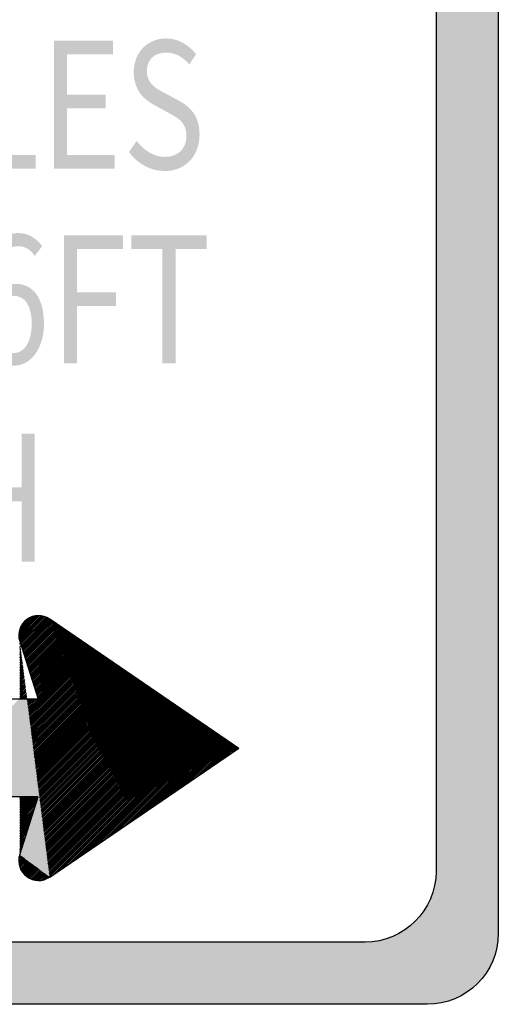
# Model space of a CAD drawing. Header units: inches. Extents: x -0.5 to 0.5, y -0.75 to 0.75.
# Tile 5 of 6: x 0.12 to 0.5, y -0.75 to 0.04. Entities that reach past the tile are written whole.
import ezdxf

# ---------------------------------------------------------------- set-up
doc = ezdxf.new("R2010")
doc.units = ezdxf.units.IN
doc.header["$MEASUREMENT"] = 0

msp = doc.modelspace()

# ---------------------------------------------------------------- hatches: boundary and pattern name
h = msp.add_hatch(color=7)
edge = h.paths.add_edge_path()
edge.add_line((-0.44304, 0.75208), (0.44304, 0.75208))
edge.add_spline(control_points=[(0.44304, 0.75208), (0.4745, 0.75208), (0.5, 0.72658), (0.5, 0.69512)], knot_values=[0, 0, 0, 0, 1, 1, 1, 1], degree=3, periodic=0)
edge.add_line((0.5, 0.69512), (0.5, -0.69513))
edge.add_spline(control_points=[(0.5, -0.69513), (0.5, -0.72659), (0.4745, -0.75209), (0.44304, -0.75209)], knot_values=[0, 0, 0, 0, 1, 1, 1, 1], degree=3, periodic=0)
edge.add_line((0.44304, -0.75209), (-0.44304, -0.75209))
edge.add_spline(control_points=[(-0.44304, -0.75209), (-0.4745, -0.75209), (-0.5, -0.72659), (-0.5, -0.69513)], knot_values=[0, 0, 0, 0, 1, 1, 1, 1], degree=3, periodic=0)
edge.add_line((-0.5, -0.69513), (-0.5, 0.69512))
edge.add_spline(control_points=[(-0.5, 0.69512), (-0.5, 0.72658), (-0.4745, 0.75208), (-0.44304, 0.75208)], knot_values=[0, 0, 0, 0, 1, 1, 1, 1], degree=3, periodic=0)
edge = h.paths.add_edge_path(flags=0)
edge.add_line((-0.39315, 0.70219), (0.39315, 0.70219))
edge.add_spline(control_points=[(0.39315, 0.70219), (0.42461, 0.70219), (0.45011, 0.67669), (0.45011, 0.64523)], knot_values=[0, 0, 0, 0, 1, 1, 1, 1], degree=3, periodic=0)
edge.add_line((0.45011, 0.64523), (0.45011, -0.64524))
edge.add_spline(control_points=[(0.45011, -0.64524), (0.45011, -0.6767), (0.42461, -0.7022), (0.39315, -0.7022)], knot_values=[0, 0, 0, 0, 1, 1, 1, 1], degree=3, periodic=0)
edge.add_line((0.39315, -0.7022), (-0.39315, -0.7022))
edge.add_spline(control_points=[(-0.39315, -0.7022), (-0.40825, -0.7022), (-0.42274, -0.6962), (-0.43343, -0.68552), (-0.44411, -0.67483), (-0.45011, -0.66035), (-0.45011, -0.64524)], knot_values=[0, 0, 0, 0, 1, 1, 1, 2, 2, 2, 2], degree=3, periodic=0)
edge.add_line((-0.45011, -0.64524), (-0.45011, 0.64523))
edge.add_spline(control_points=[(-0.45011, 0.64523), (-0.45011, 0.67669), (-0.42461, 0.70219), (-0.39315, 0.70219)], knot_values=[0, 0, 0, 0, 1, 1, 1, 1], degree=3, periodic=0)
for points in [[(0.08291, -0.08175), (0.12921, -0.08175), (0.12921, -0.07068), (0.09323, -0.07068), (0.09323, 0.02096), (0.08291, 0.02096), (0.08291, -0.08175)], [(0.14378, -0.08175), (0.19232, -0.08175), (0.19232, -0.07068), (0.1541, -0.07068), (0.1541, -0.03326), (0.18526, -0.03326), (0.18526, -0.02219), (0.1541, -0.02219), (0.1541, 0.01003), (0.19109, 0.01003), (0.19109, 0.02096), (0.14378, 0.02096), (0.14378, -0.08175)], [(0.15185, -0.23787), (0.16217, -0.23787), (0.16217, -0.19177), (0.19355, -0.19177), (0.19355, -0.18084), (0.16217, -0.18084), (0.16217, -0.14609), (0.19916, -0.14609), (0.19916, -0.13516), (0.15185, -0.13516), (0.15185, -0.23787)], [(0.23077, -0.23787), (0.2412, -0.23787), (0.2412, -0.14609), (0.26608, -0.14609), (0.26608, -0.13516), (0.20589, -0.13516), (0.20589, -0.14609), (0.23077, -0.14609), (0.23077, -0.23787)], [(0.06909, -0.39702), (0.0794, -0.39702), (0.0794, -0.34854), (0.11774, -0.34854), (0.11774, -0.39702), (0.12816, -0.39702), (0.12816, -0.29431), (0.11774, -0.29431), (0.11774, -0.33733), (0.0794, -0.33733), (0.0794, -0.29431), (0.06909, -0.29431), (0.06909, -0.39702)], [(0.11557, -0.45551), (0.13082, -0.44027), (0.13111, -0.44022), (0.13204, -0.44029), (0.11557, -0.45677), (0.11557, -0.45551)], [(0.11557, -0.45426), (0.12934, -0.44049), (0.13082, -0.44027), (0.11557, -0.45551), (0.11557, -0.45426)], [(0.11557, -0.45677), (0.13204, -0.44029), (0.13437, -0.44047), (0.13456, -0.44053), (0.11588, -0.45922), (0.11565, -0.45794), (0.11557, -0.45752), (0.11557, -0.45677)], [(0.11599, -0.45259), (0.12785, -0.44072), (0.12934, -0.44049), (0.11557, -0.45426), (0.11599, -0.45259)], [(0.11588, -0.45922), (0.13456, -0.44053), (0.1355, -0.44085), (0.11607, -0.46028), (0.11588, -0.45922)], [(0.11668, -0.45039), (0.1256, -0.44147), (0.12785, -0.44072), (0.11599, -0.45259), (0.11632, -0.45125), (0.11668, -0.45039)], [(0.13644, -0.44116), (0.11638, -0.46123), (0.11607, -0.46028), (0.1355, -0.44085), (0.13644, -0.44116)], [(0.11638, -0.46123), (0.13644, -0.44116), (0.13738, -0.44147), (0.11668, -0.46218), (0.11638, -0.46123)], [(0.11668, -0.46218), (0.13738, -0.44147), (0.13807, -0.44204), (0.11698, -0.46313), (0.11668, -0.46218)], [(0.11757, -0.44826), (0.12384, -0.44223), (0.12485, -0.44173), (0.1256, -0.44147), (0.11668, -0.45039), (0.11757, -0.44826)], [(0.11698, -0.46313), (0.13807, -0.44204), (0.13876, -0.4426), (0.11734, -0.46426), (0.11698, -0.46313)], [(0.12384, -0.44223), (0.11757, -0.44826), (0.11758, -0.44824), (0.11958, -0.44549), (0.12184, -0.44323), (0.12384, -0.44223)], [(0.11734, -0.46426), (0.13876, -0.4426), (0.13957, -0.44327), (0.11735, -0.46429), (0.11734, -0.46426)], [(0.11735, -0.46429), (0.13957, -0.44327), (0.14014, -0.44373), (0.14019, -0.44377), (0.14104, -0.44434), (0.14182, -0.44487), (0.14266, -0.44544), (0.13989, -0.44799), (0.11886, -0.46902), (0.11735, -0.46429)], [(0.11886, -0.46902), (0.13989, -0.44799), (0.14266, -0.44544), (0.14343, -0.44596), (0.14417, -0.44646), (0.14492, -0.44697), (0.13964, -0.45225), (0.11983, -0.47206), (0.11886, -0.46902)], [(0.11983, -0.47206), (0.13964, -0.45225), (0.14492, -0.44697), (0.14567, -0.44748), (0.13964, -0.45351), (0.12014, -0.47301), (0.11983, -0.47206)], [(0.12014, -0.47301), (0.13964, -0.45351), (0.14567, -0.44748), (0.14643, -0.44799), (0.14716, -0.44849), (0.14792, -0.449), (0.13939, -0.45777), (0.12111, -0.47605), (0.12014, -0.47301)], [(0.12111, -0.47605), (0.13939, -0.45777), (0.14792, -0.449), (0.14866, -0.4495), (0.13914, -0.45902), (0.12141, -0.477), (0.12111, -0.47605)], [(0.12141, -0.477), (0.13914, -0.45902), (0.14866, -0.4495), (0.14941, -0.45001), (0.13914, -0.46053), (0.12141, -0.477), (0.12141, -0.477)], [(0.12141, -0.477), (0.13914, -0.46053), (0.14941, -0.45001), (0.15045, -0.45071), (0.15119, -0.45122), (0.15194, -0.45172), (0.13889, -0.46454), (0.12262, -0.4808), (0.12141, -0.477)], [(0.12262, -0.4808), (0.13889, -0.46454), (0.15194, -0.45172), (0.15269, -0.45223), (0.13889, -0.46604), (0.12293, -0.48175), (0.12262, -0.4808)], [(0.12293, -0.48175), (0.13889, -0.46604), (0.15269, -0.45223), (0.15344, -0.45274), (0.15419, -0.45325), (0.13863, -0.4688), (0.12359, -0.48384), (0.12293, -0.48175)], [(0.12359, -0.48384), (0.13863, -0.4688), (0.15419, -0.45325), (0.15494, -0.45375), (0.13863, -0.47005), (0.1239, -0.48479), (0.12359, -0.48384)], [(0.1239, -0.48479), (0.13863, -0.47005), (0.15494, -0.45375), (0.15568, -0.45426), (0.13838, -0.47156), (0.1242, -0.48574), (0.1239, -0.48479)], [(0.1242, -0.48574), (0.13838, -0.47156), (0.15568, -0.45426), (0.15644, -0.45477), (0.15718, -0.45527), (0.13838, -0.47432), (0.12487, -0.48783), (0.1242, -0.48574)], [(0.12487, -0.48783), (0.13838, -0.47432), (0.15718, -0.45527), (0.15808, -0.45588), (0.13813, -0.47582), (0.12517, -0.48878), (0.12487, -0.48783)], [(0.12517, -0.48878), (0.13813, -0.47582), (0.15808, -0.45588), (0.15882, -0.45638), (0.13813, -0.47707), (0.12547, -0.48973), (0.12517, -0.48878)], [(0.12547, -0.48973), (0.13813, -0.47707), (0.15882, -0.45638), (0.15957, -0.45689), (0.16032, -0.4574), (0.16107, -0.4579), (0.13788, -0.48134), (0.12638, -0.49258), (0.12547, -0.48973)], [(0.12638, -0.49258), (0.13788, -0.48134), (0.16107, -0.4579), (0.16196, -0.45851), (0.13763, -0.48259), (0.12669, -0.49353), (0.12638, -0.49258)], [(0.03861, -0.58562), (0.11632, -0.50791), (0.11682, -0.50741), (0.11833, -0.50741), (0.11958, -0.50741), (0.12084, -0.50741), (0.12334, -0.50741), (0.1246, -0.50741), (0.1261, -0.50741), (0.12735, -0.50741), (0.12861, -0.50741), (0.12986, -0.50741), (0.13101, -0.50741), (0.13111, -0.50741), (0.13109, -0.50733), (0.13638, -0.50214), (0.17272, -0.4658), (0.17347, -0.4663), (0.17437, -0.46691), (0.17511, -0.46741), (0.17586, -0.46792), (0.17661, -0.46843), (0.17736, -0.46893), (0.17811, -0.46944), (0.17885, -0.46995), (0.1796, -0.47045), (0.18035, -0.47096), (0.1811, -0.47146), (0.18184, -0.47197), (0.18274, -0.47258), (0.18349, -0.47308), (0.18438, -0.47369), (0.18513, -0.4742), (0.18588, -0.4747), (0.18663, -0.47521), (0.18737, -0.47572), (0.18812, -0.47622), (0.18887, -0.47673), (0.18962, -0.47723), (0.19051, -0.47784), (0.19126, -0.47835), (0.19201, -0.47885), (0.19275, -0.47936), (0.1935, -0.47987), (0.19425, -0.48037), (0.195, -0.48088), (0.19589, -0.48149), (0.19664, -0.48199), (0.19739, -0.4825), (0.19814, -0.483), (0.19903, -0.48361), (0.19978, -0.48412), (0.20053, -0.48462), (0.20127, -0.48513), (0.20202, -0.48564), (0.20277, -0.48614), (0.20352, -0.48665), (0.20426, -0.48715), (0.20501, -0.48766), (0.20576, -0.48817), (0.20666, -0.48877), (0.20755, -0.48938), (0.2083, -0.48989), (0.20905, -0.49039), (0.20979, -0.4909), (0.21054, -0.4914), (0.21129, -0.49191), (0.21204, -0.49242), (0.21278, -0.49292), (0.13187, -0.57409), (0.13086, -0.5751), (0.21353, -0.49343), (0.21443, -0.49404), (0.21518, -0.49454), (0.21592, -0.49505), (0.21667, -0.49555), (0.21742, -0.49606), (0.21832, -0.49667), (0.21906, -0.49717), (0.21981, -0.49768), (0.22056, -0.49819), (0.2213, -0.49869), (0.22205, -0.4992), (0.22295, -0.49981), (0.2237, -0.50031), (0.22444, -0.50082), (0.22519, -0.50132), (0.22594, -0.50183), (0.22669, -0.50234), (0.22743, -0.50284), (0.22818, -0.50335), (0.22893, -0.50385), (0.22982, -0.50446), (0.23072, -0.50507), (0.23147, -0.50558), (0.23222, -0.50608), (0.23296, -0.50659), (0.23371, -0.50709), (0.23446, -0.5076), (0.23521, -0.50811), (0.23595, -0.50861), (0.2367, -0.50912), (0.23745, -0.50962), (0.2382, -0.51013), (0.23909, -0.51074), (0.23984, -0.51124), (0.24059, -0.51175), (0.24148, -0.51236), (0.24223, -0.51286), (0.24298, -0.51337), (0.24373, -0.51388), (0.24447, -0.51438), (0.24522, -0.51489), (0.24597, -0.51539), (0.24687, -0.516), (0.24761, -0.51651), (0.24836, -0.51701), (0.24911, -0.51752), (0.24985, -0.51803), (0.2506, -0.51853), (0.25135, -0.51904), (0.25225, -0.51964), (0.25299, -0.52015), (0.25374, -0.52066), (0.25449, -0.52116), (0.25539, -0.52177), (0.25613, -0.52228), (0.25688, -0.52278), (0.25763, -0.52329), (0.25837, -0.52379), (0.25912, -0.5243), (0.25987, -0.52481), (0.26062, -0.52531), (0.26136, -0.52582), (0.26211, -0.52633), (0.26391, -0.52754), (0.1449, -0.64655), (0.14014, -0.6498), (0.13738, -0.65156), (0.137, -0.65168), (0.13437, -0.65256), (0.13193, -0.65275), (0.13111, -0.65281), (0.13068, -0.65274), (0.12959, -0.65258), (0.12851, -0.65241), (0.12785, -0.65231), (0.12748, -0.65218), (0.12653, -0.65187), (0.12485, -0.65131), (0.12469, -0.65123), (0.12468, -0.65122), (0.12368, -0.65072), (0.12284, -0.6503), (0.12184, -0.6498), (0.12134, -0.6493), (0.12008, -0.64805), (0.11958, -0.64755), (0.11937, -0.64726), (0.11884, -0.64653), (0.11758, -0.64479), (0.11735, -0.64426), (0.11691, -0.6432), (0.11632, -0.64178), (0.11622, -0.64138), (0.11592, -0.64018), (0.11557, -0.63877), (0.11557, -0.63802), (0.11557, -0.63677), (0.11557, -0.63551), (0.11595, -0.63388), (0.11632, -0.63225), (0.1174, -0.62867), (0.11805, -0.62651), (0.11913, -0.62293), (0.11967, -0.62113), (0.12021, -0.61934), (0.12085, -0.61721), (0.1214, -0.6154), (0.12194, -0.6136), (0.12248, -0.61181), (0.12302, -0.61001), (0.12356, -0.60822), (0.1242, -0.60609), (0.12465, -0.60461), (0.12529, -0.60248), (0.12583, -0.60069), (0.12637, -0.5989), (0.12701, -0.59676), (0.12745, -0.59531), (0.12809, -0.59316), (0.12863, -0.59136), (0.12917, -0.58957), (0.12971, -0.58778), (0.13036, -0.58562), (0.12911, -0.58562), (0.12785, -0.58562), (0.1266, -0.58562), (0.12535, -0.58562), (0.12384, -0.58562), (0.12259, -0.58562), (0.12134, -0.58562), (0.12008, -0.58562), (0.11883, -0.58562), (0.11758, -0.58562), (0.11482, -0.58562), (0.11356, -0.58562), (0.11231, -0.58562), (0.11106, -0.58562), (0.1098, -0.58562), (0.1083, -0.58562), (0.10705, -0.58562), (0.10579, -0.58562), (0.10454, -0.58562), (0.10329, -0.58562), (0.10203, -0.58562), (0.10078, -0.58562), (0.09928, -0.58562), (0.09802, -0.58562), (0.09677, -0.58562), (0.09551, -0.58562), (0.09426, -0.58562), (0.09301, -0.58562), (0.0915, -0.58562), (0.09025, -0.58562), (0.089, -0.58562), (0.08774, -0.58562), (0.08649, -0.58562), (0.08524, -0.58562), (0.08373, -0.58562), (0.08248, -0.58562), (0.08123, -0.58562), (0.07997, -0.58562), (0.07872, -0.58562), (0.07746, -0.58562), (0.07596, -0.58562), (0.07471, -0.58562), (0.07345, -0.58562), (0.0722, -0.58562), (0.07095, -0.58562), (0.06969, -0.58562), (0.06819, -0.58562), (0.06694, -0.58562), (0.06568, -0.58562), (0.06443, -0.58562), (0.06318, -0.58562), (0.06192, -0.58562), (0.06042, -0.58562), (0.05916, -0.58562), (0.05791, -0.58562), (0.05666, -0.58562), (0.0554, -0.58562), (0.05415, -0.58562), (0.05265, -0.58562), (0.05139, -0.58562), (0.05014, -0.58562), (0.04889, -0.58562), (0.04763, -0.58562), (0.04638, -0.58562), (0.04487, -0.58562), (0.04362, -0.58562), (0.04237, -0.58562), (0.04111, -0.58562), (0.03986, -0.58562), (0.03861, -0.58562)], [(0.12669, -0.49353), (0.13763, -0.48259), (0.16196, -0.45851), (0.16271, -0.45901), (0.16346, -0.45952), (0.13763, -0.48535), (0.12735, -0.49562), (0.12669, -0.49353)], [(0.12735, -0.49562), (0.13763, -0.48535), (0.16346, -0.45952), (0.1642, -0.46003), (0.13738, -0.48685), (0.12766, -0.49657), (0.12735, -0.49562)], [(0.12766, -0.49657), (0.13738, -0.48685), (0.1642, -0.46003), (0.16495, -0.46053), (0.13738, -0.4881), (0.12796, -0.49753), (0.12766, -0.49657)], [(0.12796, -0.49753), (0.13738, -0.4881), (0.16495, -0.46053), (0.1657, -0.46104), (0.16659, -0.46165), (0.13713, -0.49086), (0.12863, -0.49962), (0.12796, -0.49753)], [(0.12863, -0.49962), (0.13713, -0.49086), (0.16659, -0.46165), (0.16734, -0.46215), (0.13713, -0.49237), (0.12893, -0.50057), (0.12863, -0.49962)], [(0.12893, -0.50057), (0.13713, -0.49237), (0.16734, -0.46215), (0.16809, -0.46266), (0.13688, -0.49362), (0.12923, -0.50151), (0.12893, -0.50057)], [(0.12923, -0.50151), (0.13688, -0.49362), (0.16809, -0.46266), (0.16884, -0.46316), (0.16959, -0.46367), (0.17033, -0.46418), (0.13663, -0.49788), (0.13014, -0.50437), (0.12923, -0.50151)], [(0.13014, -0.50437), (0.13663, -0.49788), (0.17033, -0.46418), (0.17108, -0.46468), (0.13663, -0.49913), (0.13045, -0.50532), (0.13014, -0.50437)], [(0.13045, -0.50532), (0.13663, -0.49913), (0.17108, -0.46468), (0.17183, -0.46519), (0.13663, -0.50064), (0.13075, -0.50627), (0.13045, -0.50532)], [(0.13075, -0.50627), (0.13663, -0.50064), (0.17183, -0.46519), (0.17272, -0.4658), (0.13638, -0.50214), (0.13109, -0.50733), (0.13075, -0.50627)], [(0.13086, -0.5751), (0.13187, -0.57409), (0.21278, -0.49292), (0.21353, -0.49343), (0.13086, -0.5751)], [(0.0371, -0.58562), (0.11557, -0.50741), (0.11682, -0.50741), (0.11632, -0.50791), (0.03861, -0.58562), (0.0371, -0.58562)], [(0.1449, -0.64655), (0.26391, -0.52754), (0.26465, -0.52805), (0.14807, -0.64438), (0.1449, -0.64655)], [(0.14807, -0.64438), (0.26465, -0.52805), (0.2654, -0.52855), (0.15204, -0.64167), (0.14807, -0.64438)], [(0.15204, -0.64167), (0.2654, -0.52855), (0.26615, -0.52906), (0.15679, -0.63842), (0.15204, -0.64167)], [(0.15679, -0.63842), (0.26615, -0.52906), (0.26689, -0.52956), (0.16075, -0.63571), (0.15679, -0.63842)], [(0.16075, -0.63571), (0.26689, -0.52956), (0.26764, -0.53007), (0.16471, -0.633), (0.16075, -0.63571)], [(0.16471, -0.633), (0.26764, -0.53007), (0.26839, -0.53058), (0.16868, -0.63029), (0.16471, -0.633)], [(0.16868, -0.63029), (0.26839, -0.53058), (0.26914, -0.53108), (0.17342, -0.62704), (0.16868, -0.63029)], [(0.17342, -0.62704), (0.26914, -0.53108), (0.26988, -0.53159), (0.17661, -0.62487), (0.17342, -0.62704)], [(0.17661, -0.62487), (0.26988, -0.53159), (0.27542, -0.53533), (0.20594, -0.60481), (0.20196, -0.60753), (0.19722, -0.61077), (0.19325, -0.61348), (0.18929, -0.61619), (0.18533, -0.6189), (0.18058, -0.62215), (0.17661, -0.62487)], [(0.20594, -0.60481), (0.27542, -0.53533), (0.27616, -0.53584), (0.20912, -0.60264), (0.20594, -0.60481)], [(0.20912, -0.60264), (0.27616, -0.53584), (0.27691, -0.53635), (0.21387, -0.59939), (0.20912, -0.60264)], [(0.21387, -0.59939), (0.27691, -0.53635), (0.27766, -0.53685), (0.21783, -0.59668), (0.21387, -0.59939)], [(0.21783, -0.59668), (0.27766, -0.53685), (0.2784, -0.53736), (0.22179, -0.59397), (0.21783, -0.59668)], [(0.22179, -0.59397), (0.2784, -0.53736), (0.28379, -0.541), (0.25033, -0.57445), (0.24637, -0.57716), (0.24241, -0.57987), (0.23844, -0.58258), (0.23448, -0.58529), (0.23052, -0.58801), (0.22655, -0.59072), (0.22179, -0.59397)], [(0.25033, -0.57445), (0.28379, -0.541), (0.28453, -0.54151), (0.25505, -0.57123), (0.25033, -0.57445)], [(0.25505, -0.57123), (0.28453, -0.54151), (0.28528, -0.54201), (0.25901, -0.56852), (0.25505, -0.57123)], [(0.25901, -0.56852), (0.28528, -0.54201), (0.28618, -0.54262), (0.26302, -0.56578), (0.25901, -0.56852)], [(0.26302, -0.56578), (0.28618, -0.54262), (0.29156, -0.54627), (0.28759, -0.54898), (0.28363, -0.55169), (0.27896, -0.55488), (0.27498, -0.5576), (0.27174, -0.55982), (0.26704, -0.56303), (0.26302, -0.56578)]]:
    msp.add_hatch(color=7).paths.add_polyline_path(points)
h = msp.add_hatch(color=7)
edge = h.paths.add_edge_path()
edge.add_spline(control_points=[(0.23257, -0.08357), (0.24972, -0.08357), (0.26048, -0.07068), (0.26048, -0.05442), (0.26048, -0.03915), (0.25308, -0.03214), (0.24355, -0.02696)], knot_values=[0, 0, 0, 0, 1, 1, 1, 2, 2, 2, 2], degree=3, periodic=0)
edge.add_line((0.24355, -0.02696), (0.23189, -0.02065))
edge.add_spline(control_points=[(0.23189, -0.02065), (0.2255, -0.01729), (0.21822, -0.01351), (0.21822, -0.00342), (0.21822, 0.00569), (0.22427, 0.01144), (0.23358, 0.01144), (0.2412, 0.01144), (0.24725, 0.00779), (0.2523, 0.00191)], knot_values=[0, 0, 0, 0, 1, 1, 1, 2, 2, 2, 3, 3, 3, 3], degree=3, periodic=0)
edge.add_line((0.2523, 0.00191), (0.25768, 0.01017))
edge.add_spline(control_points=[(0.25768, 0.01017), (0.25196, 0.0176), (0.24333, 0.02279), (0.23358, 0.02279), (0.21867, 0.02279), (0.20768, 0.01144), (0.20768, -0.0044), (0.20768, -0.01939), (0.21676, -0.02668), (0.22438, -0.03074)], knot_values=[0, 0, 0, 0, 1, 1, 1, 2, 2, 2, 3, 3, 3, 3], degree=3, periodic=0)
edge.add_line((0.22438, -0.03074), (0.23615, -0.03719))
edge.add_spline(control_points=[(0.23615, -0.03719), (0.244, -0.04153), (0.24994, -0.04489), (0.24994, -0.05554), (0.24994, -0.06549), (0.24355, -0.07222), (0.23268, -0.07222), (0.22416, -0.07222), (0.21586, -0.06717), (0.21003, -0.05947)], knot_values=[0, 0, 0, 0, 1, 1, 1, 2, 2, 2, 3, 3, 3, 3], degree=3, periodic=0)
edge.add_line((0.21003, -0.05947), (0.20387, -0.06843))
edge.add_spline(control_points=[(0.20387, -0.06843), (0.21093, -0.07768), (0.22091, -0.08357), (0.23257, -0.08357)], knot_values=[0, 0, 0, 0, 1, 1, 1, 1], degree=3, periodic=0)
h = msp.add_hatch(color=7)
edge = h.paths.add_edge_path()
edge.add_spline(control_points=[(0.11206, -0.23969), (0.12484, -0.23969), (0.13571, -0.22624), (0.13571, -0.20634), (0.13571, -0.18476), (0.12674, -0.17411), (0.11284, -0.17411), (0.10645, -0.17411), (0.09928, -0.17874), (0.09423, -0.18644)], knot_values=[0, 0, 0, 0, 1, 1, 1, 2, 2, 2, 3, 3, 3, 3], degree=3, periodic=0)
edge.add_spline(control_points=[(0.09423, -0.18644), (0.09468, -0.15464), (0.10399, -0.14385), (0.11542, -0.14385), (0.12035, -0.14385), (0.12529, -0.14693), (0.12843, -0.15169)], knot_values=[0, 0, 0, 0, 1, 1, 1, 2, 2, 2, 2], degree=3, periodic=0)
edge.add_line((0.12843, -0.15169), (0.13425, -0.14385))
edge.add_spline(control_points=[(0.13425, -0.14385), (0.12966, -0.13768), (0.12349, -0.13334), (0.11497, -0.13334), (0.09906, -0.13334), (0.08459, -0.14861), (0.08459, -0.18883), (0.08459, -0.22274), (0.09636, -0.23969), (0.11206, -0.23969)], knot_values=[0, 0, 0, 0, 1, 1, 1, 2, 2, 2, 3, 3, 3, 3], degree=3, periodic=0)
edge = h.paths.add_edge_path(flags=0)
edge.add_spline(control_points=[(0.09446, -0.19667), (0.09984, -0.18714), (0.10612, -0.18364), (0.11116, -0.18364), (0.12114, -0.18364), (0.12596, -0.19247), (0.12596, -0.20634), (0.12596, -0.22035), (0.11991, -0.2296), (0.11206, -0.2296), (0.10175, -0.2296), (0.09558, -0.21797), (0.09446, -0.19667)], knot_values=[0, 0, 0, 0, 1, 1, 1, 2, 2, 2, 3, 3, 3, 4, 4, 4, 4], degree=3, periodic=0)

# ---------------------------------------------------------------- linework, layer by layer
at = {"color": 7}
for p, q in [((0.11555, -0.45561), (0.13093, -0.44022)), ((0.11556, -0.45689), (0.13221, -0.44024)), ((0.11565, -0.45422), (0.12954, -0.44032)), ((0.11567, -0.45808), (0.1334, -0.44035)), ((0.11585, -0.45919), (0.13451, -0.44053)), ((0.11591, -0.45266), (0.12798, -0.44058)), ((0.1161, -0.46023), (0.13556, -0.44078)), ((0.11641, -0.46122), (0.13654, -0.44109)), ((0.11642, -0.45086), (0.12618, -0.44109)), ((0.11672, -0.4622), (0.13748, -0.44144)), ((0.11703, -0.46319), (0.13837, -0.44185)), ((0.11735, -0.46417), (0.13922, -0.4423)), ((0.11743, -0.44855), (0.12387, -0.44211)), ((0.11766, -0.46515), (0.14002, -0.44279)), ((0.11797, -0.46614), (0.14024, -0.44386)), ((0.11828, -0.46712), (0.14015, -0.44524)), ((0.11859, -0.4681), (0.14006, -0.44663)), ((0.1189, -0.46909), (0.13997, -0.44801)), ((0.11921, -0.47007), (0.13988, -0.4494)), ((0.13908, -0.46186), (0.1508, -0.45013)), ((0.13917, -0.46047), (0.15003, -0.44961)), ((0.13926, -0.45909), (0.14926, -0.44908)), ((0.13935, -0.4577), (0.14849, -0.44856)), ((0.13944, -0.45632), (0.14772, -0.44803)), ((0.13953, -0.45493), (0.14695, -0.44751)), ((0.13962, -0.45355), (0.14618, -0.44698)), ((0.13971, -0.45216), (0.14542, -0.44646)), ((0.1398, -0.45078), (0.14465, -0.44593)), ((0.13989, -0.44939), (0.14388, -0.4454)), ((0.13998, -0.44801), (0.14311, -0.44488)), ((0.14007, -0.44662), (0.14234, -0.44435)), ((0.14016, -0.44524), (0.14157, -0.44383)), ((0.14025, -0.44385), (0.1408, -0.4433)), ((0.14031, -0.44297), (0.29189, -0.54652)), ((0.11953, -0.47105), (0.13979, -0.45078)), ((0.11984, -0.47204), (0.1397, -0.45217)), ((0.12015, -0.47302), (0.13961, -0.45355)), ((0.12046, -0.474), (0.13952, -0.45494)), ((0.12077, -0.47498), (0.13943, -0.45632)), ((0.12108, -0.47597), (0.13934, -0.45771)), ((0.13772, -0.48263), (0.16234, -0.45802)), ((0.13781, -0.48124), (0.16157, -0.45749)), ((0.1379, -0.47986), (0.1608, -0.45696)), ((0.13799, -0.47847), (0.16003, -0.45644)), ((0.13809, -0.47709), (0.15926, -0.45591)), ((0.13818, -0.4757), (0.15849, -0.45539)), ((0.13827, -0.47432), (0.15772, -0.45486)), ((0.13836, -0.47293), (0.15695, -0.45434)), ((0.13845, -0.47155), (0.15618, -0.45381)), ((0.13854, -0.47017), (0.15541, -0.45329)), ((0.13863, -0.46878), (0.15465, -0.45276)), ((0.13872, -0.4674), (0.15388, -0.45224)), ((0.13881, -0.46601), (0.15311, -0.45171)), ((0.1389, -0.46463), (0.15234, -0.45118)), ((0.13899, -0.46324), (0.15157, -0.45066)), ((0.11628, -0.46135), (0.11635, -0.46128)), ((0.11628, -0.46264), (0.11649, -0.46243)), ((0.11628, -0.46394), (0.11664, -0.46358)), ((0.11628, -0.46523), (0.11679, -0.46473)), ((0.11628, -0.46653), (0.11693, -0.46588)), ((0.11629, -0.46084), (0.13101, -0.50732)), ((0.12139, -0.47695), (0.13925, -0.45909)), ((0.1217, -0.47793), (0.13916, -0.46048)), ((0.12202, -0.47892), (0.13907, -0.46186)), ((0.12233, -0.4799), (0.13898, -0.46325)), ((0.12264, -0.48088), (0.13889, -0.46463)), ((0.12295, -0.48187), (0.1388, -0.46602)), ((0.13637, -0.5034), (0.17387, -0.4659)), ((0.13646, -0.50202), (0.17311, -0.46537)), ((0.13655, -0.50063), (0.17234, -0.46485)), ((0.13664, -0.49925), (0.17157, -0.46432)), ((0.13673, -0.49786), (0.1708, -0.4638)), ((0.13682, -0.49648), (0.17003, -0.46327)), ((0.13691, -0.49509), (0.16926, -0.46274)), ((0.137, -0.49371), (0.16849, -0.46222)), ((0.13709, -0.49232), (0.16772, -0.46169)), ((0.13718, -0.49094), (0.16695, -0.46117)), ((0.13727, -0.48955), (0.16618, -0.46064)), ((0.13736, -0.48817), (0.16541, -0.46012)), ((0.13745, -0.48678), (0.16464, -0.45959)), ((0.13754, -0.4854), (0.16388, -0.45907)), ((0.13763, -0.48401), (0.16311, -0.45854)), ((0.11628, -0.46782), (0.11708, -0.46703)), ((0.11628, -0.46912), (0.11722, -0.46818)), ((0.11628, -0.47041), (0.11737, -0.46932)), ((0.11628, -0.47171), (0.11751, -0.47047)), ((0.11628, -0.473), (0.11766, -0.47162)), ((0.11628, -0.4743), (0.11781, -0.47277)), ((0.11628, -0.47559), (0.11795, -0.47392)), ((0.12326, -0.48285), (0.13871, -0.4674)), ((0.12357, -0.48383), (0.13862, -0.46879)), ((0.12388, -0.48482), (0.13853, -0.47017)), ((0.1242, -0.4858), (0.13844, -0.47156)), ((0.12451, -0.48678), (0.13835, -0.47294)), ((0.13502, -0.52417), (0.18541, -0.47378)), ((0.13511, -0.52279), (0.18464, -0.47325)), ((0.1352, -0.5214), (0.18387, -0.47273)), ((0.13529, -0.52002), (0.1831, -0.4722)), ((0.13538, -0.51863), (0.18234, -0.47168)), ((0.13547, -0.51725), (0.18157, -0.47115)), ((0.13556, -0.51586), (0.1808, -0.47063)), ((0.13565, -0.51448), (0.18003, -0.4701)), ((0.13574, -0.51309), (0.17926, -0.46958)), ((0.13583, -0.51171), (0.17849, -0.46905)), ((0.13592, -0.51032), (0.17772, -0.46852)), ((0.13601, -0.50894), (0.17695, -0.468)), ((0.1361, -0.50756), (0.17618, -0.46747)), ((0.13619, -0.50617), (0.17541, -0.46695)), ((0.13628, -0.50479), (0.17464, -0.46642)), ((0.11628, -0.47689), (0.1181, -0.47507)), ((0.11628, -0.47818), (0.11824, -0.47622)), ((0.11628, -0.47947), (0.11839, -0.47737)), ((0.11628, -0.48077), (0.11854, -0.47851)), ((0.11628, -0.48206), (0.11868, -0.47966)), ((0.11628, -0.48336), (0.11883, -0.48081)), ((0.12482, -0.48777), (0.13826, -0.47432)), ((0.12513, -0.48875), (0.13817, -0.47571)), ((0.12544, -0.48973), (0.13808, -0.47709)), ((0.12575, -0.49072), (0.13799, -0.47848)), ((0.12606, -0.4917), (0.1379, -0.47986)), ((0.12637, -0.49268), (0.13781, -0.48125)), ((0.13366, -0.54495), (0.19695, -0.48166)), ((0.13375, -0.54356), (0.19618, -0.48114)), ((0.13385, -0.54218), (0.19541, -0.48061)), ((0.13394, -0.54079), (0.19464, -0.48008)), ((0.13403, -0.53941), (0.19387, -0.47956)), ((0.13412, -0.53802), (0.1931, -0.47903)), ((0.13421, -0.53664), (0.19233, -0.47851)), ((0.1343, -0.53525), (0.19157, -0.47798)), ((0.13439, -0.53387), (0.1908, -0.47746)), ((0.13448, -0.53248), (0.19003, -0.47693)), ((0.13457, -0.5311), (0.18926, -0.47641)), ((0.13466, -0.52971), (0.18849, -0.47588)), ((0.13475, -0.52833), (0.18772, -0.47536)), ((0.13484, -0.52694), (0.18695, -0.47483)), ((0.13493, -0.52556), (0.18618, -0.4743)), ((0.11628, -0.48465), (0.11897, -0.48196)), ((0.11628, -0.48595), (0.11912, -0.48311)), ((0.11628, -0.48724), (0.11926, -0.48426)), ((0.11628, -0.48854), (0.11941, -0.48541)), ((0.11628, -0.48983), (0.11956, -0.48656)), ((0.11628, -0.49113), (0.1197, -0.4877)), ((0.11628, -0.49242), (0.11985, -0.48885)), ((0.12669, -0.49367), (0.13772, -0.48263)), ((0.127, -0.49465), (0.13763, -0.48402)), ((0.12731, -0.49563), (0.13754, -0.4854)), ((0.12762, -0.49662), (0.13745, -0.48679)), ((0.12793, -0.4976), (0.13736, -0.48817)), ((0.12824, -0.49858), (0.13727, -0.48956)), ((0.13231, -0.56572), (0.20849, -0.48954)), ((0.1324, -0.56433), (0.20772, -0.48902)), ((0.13249, -0.56295), (0.20695, -0.48849)), ((0.13258, -0.56156), (0.20618, -0.48797)), ((0.13267, -0.56018), (0.20541, -0.48744)), ((0.13276, -0.55879), (0.20464, -0.48691)), ((0.13285, -0.55741), (0.20387, -0.48639)), ((0.13294, -0.55602), (0.2031, -0.48586)), ((0.13303, -0.55464), (0.20233, -0.48534)), ((0.13312, -0.55325), (0.20156, -0.48481)), ((0.13321, -0.55187), (0.2008, -0.48429)), ((0.1333, -0.55048), (0.20003, -0.48376)), ((0.13339, -0.5491), (0.19926, -0.48324)), ((0.13348, -0.54772), (0.19849, -0.48271)), ((0.13357, -0.54633), (0.19772, -0.48219)), ((0.11628, -0.49372), (0.11999, -0.49)), ((0.11628, -0.49501), (0.12014, -0.49115)), ((0.11628, -0.4963), (0.12029, -0.4923)), ((0.11628, -0.4976), (0.12043, -0.49345)), ((0.11628, -0.49889), (0.12058, -0.4946)), ((0.11628, -0.50019), (0.12072, -0.49575)), ((0.11628, -0.50148), (0.12087, -0.4969)), ((0.12855, -0.49957), (0.13718, -0.49094)), ((0.12887, -0.50055), (0.13709, -0.49233)), ((0.12918, -0.50153), (0.137, -0.49371)), ((0.12949, -0.50252), (0.13691, -0.4951)), ((0.1298, -0.5035), (0.13682, -0.49648)), ((0.13141, -0.57957), (0.21618, -0.4948)), ((0.1315, -0.57818), (0.21541, -0.49427)), ((0.13151, -0.58076), (0.21695, -0.49532)), ((0.13159, -0.5768), (0.21464, -0.49375)), ((0.13166, -0.58191), (0.21772, -0.49585)), ((0.13168, -0.57541), (0.21387, -0.49322)), ((0.13177, -0.57403), (0.2131, -0.49269)), ((0.1318, -0.58306), (0.21849, -0.49637)), ((0.13186, -0.57264), (0.21233, -0.49217)), ((0.13195, -0.57126), (0.21156, -0.49164)), ((0.13195, -0.5842), (0.21926, -0.4969)), ((0.13204, -0.56987), (0.21079, -0.49112)), ((0.1321, -0.58535), (0.22002, -0.49742)), ((0.13213, -0.56849), (0.21003, -0.49059)), ((0.13222, -0.5671), (0.20926, -0.49007)), ((0.11628, -0.50278), (0.12101, -0.49804)), ((0.11628, -0.50407), (0.12116, -0.49919)), ((0.11628, -0.50537), (0.12131, -0.50034)), ((0.11628, -0.50666), (0.12145, -0.50149)), ((0.11692, -0.50732), (0.1216, -0.50264)), ((0.11821, -0.50732), (0.12174, -0.50379)), ((0.11951, -0.50732), (0.12189, -0.50494)), ((0.1232, -0.51528), (0.13646, -0.50202)), ((0.12335, -0.51642), (0.13637, -0.5034)), ((0.12349, -0.51757), (0.13628, -0.50479)), ((0.13011, -0.50448), (0.13673, -0.49787)), ((0.13042, -0.50547), (0.13664, -0.49925)), ((0.13073, -0.50645), (0.13655, -0.50064)), ((0.13224, -0.5865), (0.22079, -0.49795)), ((0.13239, -0.58765), (0.22156, -0.49847)), ((0.13253, -0.5888), (0.22233, -0.499)), ((0.13268, -0.58995), (0.2231, -0.49953)), ((0.13282, -0.5911), (0.22387, -0.50005)), ((0.13297, -0.59225), (0.22464, -0.50058)), ((0.13312, -0.59339), (0.22541, -0.5011)), ((0.13326, -0.59454), (0.22618, -0.50163)), ((0.13341, -0.59569), (0.22695, -0.50215)), ((0.13355, -0.59684), (0.22772, -0.50268)), ((0.1337, -0.59799), (0.22849, -0.5032)), ((0.13385, -0.59914), (0.22925, -0.50373)), ((0.13399, -0.60029), (0.23002, -0.50425)), ((0.13414, -0.60144), (0.23079, -0.50478)), ((0.13428, -0.60258), (0.23156, -0.50531)), ((0.13101, -0.50732), (-0.23001, -0.50732)), ((0.1208, -0.50732), (0.12203, -0.50609)), ((0.1221, -0.50732), (0.12218, -0.50723)), ((0.12233, -0.50838), (0.12339, -0.50732)), ((0.12247, -0.50953), (0.12469, -0.50732)), ((0.12262, -0.51068), (0.12598, -0.50732)), ((0.12276, -0.51183), (0.12728, -0.50732)), ((0.12291, -0.51298), (0.12857, -0.50732)), ((0.12306, -0.51413), (0.12987, -0.50732)), ((0.12364, -0.51872), (0.13619, -0.50617)), ((0.12378, -0.51987), (0.1361, -0.50756)), ((0.12393, -0.52102), (0.13601, -0.50894)), ((0.12408, -0.52217), (0.13592, -0.51033)), ((0.12422, -0.52332), (0.13583, -0.51171)), ((0.12437, -0.52447), (0.13574, -0.5131)), ((0.13443, -0.60373), (0.23233, -0.50583)), ((0.13457, -0.60488), (0.2331, -0.50636)), ((0.13472, -0.60603), (0.23387, -0.50688)), ((0.13487, -0.60718), (0.23464, -0.50741)), ((0.13501, -0.60833), (0.23541, -0.50793)), ((0.13516, -0.60948), (0.23618, -0.50846)), ((0.1353, -0.61063), (0.23695, -0.50898)), ((0.13545, -0.61178), (0.23772, -0.50951)), ((0.13559, -0.61292), (0.23848, -0.51003)), ((0.13574, -0.61407), (0.23925, -0.51056)), ((0.13589, -0.61522), (0.24002, -0.51109)), ((0.13603, -0.61637), (0.24079, -0.51161)), ((0.13618, -0.61752), (0.24156, -0.51214)), ((0.13632, -0.61867), (0.24233, -0.51266)), ((0.13647, -0.61982), (0.2431, -0.51319)), ((0.12451, -0.52562), (0.13565, -0.51448)), ((0.12466, -0.52676), (0.13556, -0.51587)), ((0.12481, -0.52791), (0.13547, -0.51725)), ((0.12495, -0.52906), (0.13538, -0.51864)), ((0.1251, -0.53021), (0.13529, -0.52002)), ((0.13662, -0.62097), (0.24387, -0.51371)), ((0.13676, -0.62211), (0.24464, -0.51424)), ((0.13691, -0.62326), (0.24541, -0.51476)), ((0.13705, -0.62441), (0.24618, -0.51529)), ((0.1372, -0.62556), (0.24695, -0.51581)), ((0.13734, -0.62671), (0.24771, -0.51634)), ((0.13749, -0.62786), (0.24848, -0.51687)), ((0.13764, -0.62901), (0.24925, -0.51739)), ((0.13778, -0.63016), (0.25002, -0.51792)), ((0.13793, -0.6313), (0.25079, -0.51844)), ((0.13807, -0.63245), (0.25156, -0.51897)), ((0.13822, -0.6336), (0.25233, -0.51949)), ((0.13837, -0.63475), (0.2531, -0.52002)), ((0.13851, -0.6359), (0.25387, -0.52054)), ((0.13866, -0.63705), (0.25464, -0.52107)), ((0.12524, -0.53136), (0.1352, -0.52141)), ((0.12539, -0.53251), (0.13511, -0.52279)), ((0.12553, -0.53366), (0.13502, -0.52418)), ((0.12568, -0.53481), (0.13492, -0.52556)), ((0.12583, -0.53595), (0.13483, -0.52695)), ((0.12597, -0.5371), (0.13474, -0.52833)), ((0.1388, -0.6382), (0.25541, -0.52159)), ((0.13895, -0.63935), (0.25618, -0.52212)), ((0.13909, -0.6405), (0.25694, -0.52265)), ((0.13924, -0.64164), (0.25771, -0.52317)), ((0.13939, -0.64279), (0.25848, -0.5237)), ((0.13953, -0.64394), (0.25925, -0.52422)), ((0.13968, -0.64509), (0.26002, -0.52475)), ((0.13982, -0.64624), (0.26079, -0.52527)), ((0.13997, -0.64739), (0.26156, -0.5258)), ((0.14011, -0.64854), (0.26233, -0.52632)), ((0.14026, -0.64969), (0.2631, -0.52685)), ((0.14306, -0.64818), (0.26387, -0.52737)), ((0.14715, -0.64539), (0.26464, -0.5279)), ((0.15123, -0.6426), (0.2654, -0.52842)), ((0.15532, -0.63981), (0.26617, -0.52895)), ((0.12612, -0.53825), (0.13465, -0.52972)), ((0.12626, -0.5394), (0.13456, -0.5311)), ((0.12641, -0.54055), (0.13447, -0.53248)), ((0.12655, -0.5417), (0.13438, -0.53387)), ((0.1267, -0.54285), (0.13429, -0.53525)), ((0.12685, -0.544), (0.1342, -0.53664)), ((0.1594, -0.63702), (0.26694, -0.52948)), ((0.16348, -0.63423), (0.26771, -0.53)), ((0.16757, -0.63144), (0.26848, -0.53053)), ((0.17165, -0.62865), (0.26925, -0.53105)), ((0.17574, -0.62586), (0.27002, -0.53158)), ((0.17982, -0.62307), (0.27079, -0.5321)), ((0.18391, -0.62028), (0.27156, -0.53263)), ((0.18799, -0.61749), (0.27233, -0.53315)), ((0.19208, -0.6147), (0.2731, -0.53368)), ((0.19616, -0.61191), (0.27387, -0.5342)), ((0.20025, -0.60912), (0.27463, -0.53473)), ((0.20433, -0.60633), (0.2754, -0.53526)), ((0.20842, -0.60354), (0.27617, -0.53578)), ((0.2125, -0.60075), (0.27694, -0.53631)), ((0.21659, -0.59796), (0.27771, -0.53683)), ((0.12699, -0.54514), (0.13411, -0.53802)), ((0.12714, -0.54629), (0.13402, -0.53941)), ((0.12728, -0.54744), (0.13393, -0.54079)), ((0.12743, -0.54859), (0.13384, -0.54218)), ((0.12758, -0.54974), (0.13375, -0.54356)), ((0.12772, -0.55089), (0.13366, -0.54495)), ((0.22067, -0.59517), (0.27848, -0.53736)), ((0.22476, -0.59238), (0.27925, -0.53788)), ((0.22884, -0.58959), (0.28002, -0.53841)), ((0.23292, -0.5868), (0.28079, -0.53893)), ((0.23701, -0.58401), (0.28156, -0.53946)), ((0.24109, -0.58122), (0.28233, -0.53998)), ((0.24518, -0.57843), (0.2831, -0.54051)), ((0.24926, -0.57564), (0.28386, -0.54104)), ((0.25335, -0.57285), (0.28463, -0.54156)), ((0.25743, -0.57006), (0.2854, -0.54209)), ((0.26152, -0.56727), (0.28617, -0.54261)), ((0.2656, -0.56448), (0.28694, -0.54314)), ((0.26969, -0.56169), (0.28771, -0.54366)), ((0.27377, -0.5589), (0.28848, -0.54419)), ((0.27786, -0.55611), (0.28925, -0.54471)), ((0.12787, -0.55204), (0.13357, -0.54633)), ((0.12801, -0.55319), (0.13348, -0.54772)), ((0.12816, -0.55434), (0.13339, -0.5491)), ((0.1283, -0.55548), (0.1333, -0.55049)), ((0.12845, -0.55663), (0.13321, -0.55187)), ((0.14031, -0.65006), (0.29189, -0.54652)), ((0.28194, -0.55332), (0.29002, -0.54524)), ((0.28603, -0.55053), (0.29079, -0.54576)), ((0.29011, -0.54774), (0.29156, -0.54629)), ((0.1286, -0.55778), (0.13312, -0.55326)), ((0.12874, -0.55893), (0.13303, -0.55464)), ((0.12889, -0.56008), (0.13294, -0.55603)), ((0.12903, -0.56123), (0.13285, -0.55741)), ((0.12918, -0.56238), (0.13276, -0.55879)), ((0.12933, -0.56353), (0.13267, -0.56018)), ((0.12947, -0.56467), (0.13258, -0.56156)), ((0.12962, -0.56582), (0.13249, -0.56295)), ((0.12976, -0.56697), (0.1324, -0.56433)), ((0.12991, -0.56812), (0.13231, -0.56572)), ((0.13005, -0.56927), (0.13222, -0.5671)), ((0.1302, -0.57042), (0.13213, -0.56849)), ((0.13035, -0.57157), (0.13204, -0.56987)), ((0.13049, -0.57272), (0.13195, -0.57126)), ((0.13064, -0.57386), (0.13186, -0.57264)), ((0.13078, -0.57501), (0.13177, -0.57403)), ((0.13093, -0.57616), (0.13168, -0.57541)), ((0.13107, -0.57731), (0.13159, -0.5768)), ((0.13114, -0.58372), (0.13114, -0.58372)), ((0.13122, -0.57846), (0.1315, -0.57818)), ((0.13123, -0.58234), (0.13123, -0.58234)), ((0.13132, -0.58095), (0.13132, -0.58095)), ((0.13137, -0.57961), (0.13141, -0.57957)), ((0.13101, -0.58572), (-0.17853, -0.58572)), ((0.11628, -0.58693), (0.11749, -0.58572)), ((0.11628, -0.58822), (0.11878, -0.58572)), ((0.11628, -0.58952), (0.12008, -0.58572)), ((0.11628, -0.59081), (0.12137, -0.58572)), ((0.11628, -0.5921), (0.12266, -0.58572)), ((0.11628, -0.5934), (0.12396, -0.58572)), ((0.11628, -0.59469), (0.12525, -0.58572)), ((0.11628, -0.59599), (0.12655, -0.58572)), ((0.11628, -0.59728), (0.12784, -0.58572)), ((0.11628, -0.59858), (0.12914, -0.58572)), ((0.11628, -0.59987), (0.13043, -0.58572)), ((0.11628, -0.60117), (0.13068, -0.58677)), ((0.11628, -0.60246), (0.13008, -0.58867)), ((0.11628, -0.60376), (0.12948, -0.59056)), ((0.11629, -0.6322), (0.13101, -0.58572)), ((0.13105, -0.58511), (0.13105, -0.58511)), ((0.11628, -0.60505), (0.12888, -0.59246)), ((0.11628, -0.60635), (0.12828, -0.59435)), ((0.11628, -0.60764), (0.12768, -0.59625)), ((0.11628, -0.60893), (0.12708, -0.59814)), ((0.11628, -0.61023), (0.12648, -0.60003)), ((0.11628, -0.61152), (0.12588, -0.60193)), ((0.11628, -0.61282), (0.12528, -0.60382)), ((0.11628, -0.61411), (0.12468, -0.60572)), ((0.11628, -0.61541), (0.12408, -0.60761)), ((0.11628, -0.6167), (0.12348, -0.60951)), ((0.11628, -0.618), (0.12288, -0.6114)), ((0.11628, -0.61929), (0.12228, -0.6133)), ((0.11628, -0.62059), (0.12168, -0.61519)), ((0.11628, -0.62188), (0.12108, -0.61708)), ((0.11628, -0.62318), (0.12048, -0.61898)), ((0.11628, -0.62447), (0.11988, -0.62087)), ((0.11628, -0.62576), (0.11928, -0.62277)), ((0.11628, -0.62706), (0.11868, -0.62466)), ((0.11628, -0.62835), (0.11808, -0.62656)), ((0.11628, -0.62965), (0.11748, -0.62845)), ((0.11628, -0.63094), (0.11688, -0.63035)), ((0.11554, -0.63686), (0.11854, -0.63387)), ((0.11558, -0.63812), (0.11928, -0.63442)), ((0.11561, -0.6355), (0.11779, -0.63331)), ((0.11571, -0.63928), (0.12002, -0.63497)), ((0.11583, -0.63399), (0.11705, -0.63276)), ((0.11591, -0.64038), (0.12076, -0.63552)), ((0.11617, -0.64141), (0.12151, -0.63607)), ((0.11626, -0.63226), (0.11631, -0.63221)), ((0.11649, -0.64238), (0.12225, -0.63663)), ((0.11686, -0.64331), (0.12299, -0.63718)), ((0.11728, -0.64419), (0.12373, -0.63773)), ((0.11774, -0.64502), (0.12448, -0.63828)), ((0.11824, -0.64582), (0.12522, -0.63884)), ((0.11878, -0.64657), (0.12596, -0.63939)), ((0.11936, -0.64729), (0.1267, -0.63994)), ((0.11997, -0.64797), (0.12745, -0.64049)), ((0.12063, -0.64861), (0.12819, -0.64104)), ((0.12132, -0.64921), (0.12893, -0.6416)), ((0.12205, -0.64977), (0.12967, -0.64215)), ((0.12282, -0.6503), (0.13042, -0.6427)), ((0.12362, -0.65079), (0.13116, -0.64325)), ((0.12447, -0.65123), (0.1319, -0.6438)), ((0.12537, -0.65163), (0.13264, -0.64436)), ((0.12631, -0.65198), (0.13339, -0.64491)), ((0.12731, -0.65228), (0.13413, -0.64546)), ((0.12836, -0.65252), (0.13487, -0.64601)), ((0.12948, -0.6527), (0.13561, -0.64657)), ((0.13068, -0.6528), (0.13635, -0.64712)), ((0.13197, -0.6528), (0.1371, -0.64767)), ((0.13338, -0.65269), (0.13784, -0.64822)), ((0.13495, -0.6524), (0.13858, -0.64877)), ((0.1368, -0.65186), (0.13932, -0.64933)), ((0.13921, -0.65074), (0.14007, -0.64988))]:
    msp.add_line(p, q, dxfattribs=at)
for points in [[(0.5, 0.69512), (0.5, -0.69513)], [(0.45011, 0.64523), (0.45011, -0.64524)], [(0.39315, -0.7022), (-0.39315, -0.7022)], [(0.44304, -0.75209), (-0.44304, -0.75209)]]:
    msp.add_lwpolyline(points, dxfattribs=at)
for points in [[(0.1403, -0.44298), (0.13473, -0.43917), (0.12735, -0.43932), (0.12193, -0.44334), (0.11651, -0.44737), (0.11424, -0.4544), (0.11628, -0.46083)], [(0.11628, -0.6322), (0.11424, -0.63863), (0.11651, -0.64566), (0.12193, -0.64969), (0.12735, -0.65371), (0.13473, -0.65386), (0.1403, -0.65005)]]:
    msp.add_open_spline(points, degree=3, knots=[0, 0, 0, 0, 1, 1, 1, 2, 2, 2, 2], dxfattribs=at)
for points in [[(0.45011, -0.64524), (0.45011, -0.6767), (0.42461, -0.7022), (0.39315, -0.7022)], [(0.5, -0.69513), (0.5, -0.72659), (0.4745, -0.75209), (0.44304, -0.75209)]]:
    msp.add_open_spline(points, degree=3, dxfattribs=at)

doc.saveas('drawing.dxf')
